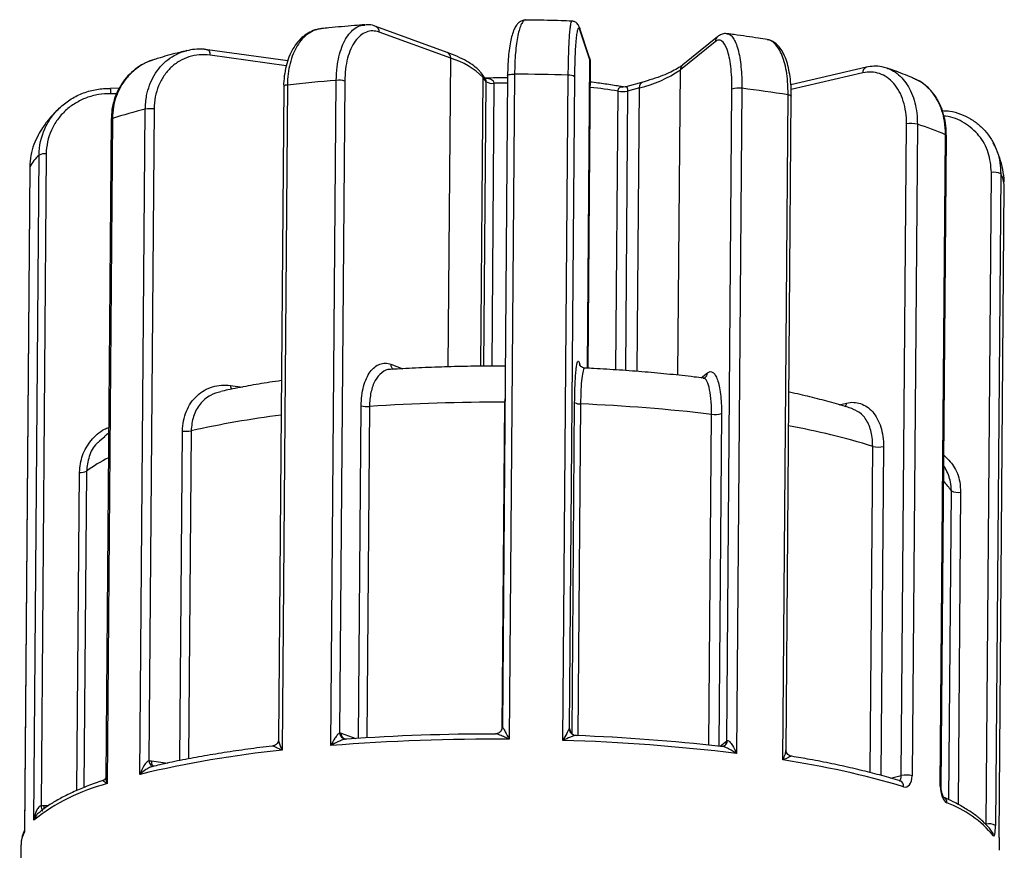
# Model space of a CAD drawing. Header units: millimetres. Extents: x -35.6 to 35.5, y -6.5 to 69.4.
# Tile 2 of 2: x -20.8 to 21.5, y 33.7 to 69.4. Entities that reach past the tile are written whole.
import ezdxf

# ---------------------------------------------------------------- set-up
doc = ezdxf.new("R2010")
doc.units = ezdxf.units.MM

msp = doc.modelspace()

# ---------------------------------------------------------------- linework, layer by layer
at = {"color": 7, "linetype": 'Continuous', "lineweight": 25}
for p, q in [((-2.424, 67.998), (-5.491, 69.119)), ((-2.273, 67.75), (-5.339, 68.87)), ((3.684, 67.776), (3.249, 69.07)), ((3.699, 67.683), (3.264, 68.977)), ((9.076, 68.462), (7.579, 67.256)), ((9.177, 68.676), (7.68, 67.469)), ((-9.264, 67.643), (-12.711, 68.119)), ((3.623, 54.442), (3.727, 67.51)), ((15.558, 67.366), (12.316, 66.615)), ((-7.411, 38.245), (-7.184, 66.802)), ((-6.819, 66.772), (-7.042, 38.789)), ((-0.79, 66.882), (-0.941, 67.088)), ((-0.754, 66.738), (-0.887, 66.919)), ((0.166, 67.005), (-0.057, 39.033)), ((0.166, 67.003), (0.166, 67.005)), ((0.465, 67.07), (0.238, 38.513)), ((2.542, 38.468), (2.769, 67.025)), ((3.036, 66.961), (2.813, 38.978)), ((-16.498, 66.456), (-16.865, 66.463)), ((-9.441, 66.545), (-9.665, 38.501)), ((-9.281, 66.603), (-9.509, 38.046)), ((5.974, 66.731), (5.232, 66.525)), ((5.818, 66.485), (5.316, 66.345)), ((9.568, 38.452), (9.79, 66.423)), ((10.219, 66.462), (9.991, 37.905)), ((11.974, 37.626), (12.202, 66.183)), ((12.11, 38.047), (12.334, 66.126)), ((12.334, 66.126), (12.334, 66.124)), ((-15.605, 37.009), (-15.377, 65.565)), ((-14.999, 65.576), (-15.222, 37.593)), ((-16.84, 65.13), (-17.065, 36.895)), ((-16.787, 65.167), (-17.015, 36.611)), ((17.057, 36.957), (17.279, 64.929)), ((17.745, 64.918), (17.522, 36.946)), ((18.73, 36.497), (18.952, 64.469)), ((18.766, 36.465), (18.989, 64.436)), ((-20.161, 35.041), (-19.934, 63.598)), ((-19.628, 63.647), (-19.851, 35.664)), ((-20.336, 63.085), (-20.563, 34.594)), ((-20.334, 63.093), (-20.562, 34.536)), ((-20.336, 63.085), (-20.334, 63.093)), ((20.701, 34.878), (20.924, 62.85)), ((21.32, 62.791), (21.097, 34.82)), ((21.253, 34.303), (21.476, 62.275)), ((21.476, 62.275), (21.459, 62.45)), ((-17.114, 51.504), (-17.339, 51.311)), ((9.461, 38.233), (9.467, 38.238)), ((12.357, 37.784), (12.326, 37.79)), ((-20.711, 33.987), (-20.766, 27.01))]:
    msp.add_line(p, q, dxfattribs=at)
at = {"color": 8, "linetype": 'Continuous', "lineweight": 25}
for p, q in [((-9.332, 67.427), (-12.601, 67.879)), ((-2.378, 54.505), (-2.273, 67.75)), ((3.593, 54.443), (3.699, 67.683)), ((7.474, 54.144), (7.579, 67.256)), ((-0.986, 54.532), (-0.887, 66.919)), ((15.407, 67.122), (12.328, 66.408)), ((-0.851, 54.532), (-0.754, 66.738)), ((-0.42, 66.679), (-0.517, 54.534)), ((4.808, 54.373), (4.904, 66.335)), ((5.316, 66.345), (5.22, 54.345)), ((5.721, 54.307), (5.818, 66.485)), ((-16.608, 66.225), (-16.857, 66.23)), ((-4.84, 54.612), (-4.322, 54.423)), ((3.239, 54.684), (3.285, 54.546)), ((8.472, 54.031), (8.735, 54.243)), ((-11.717, 53.707), (-11.205, 53.636)), ((-6.228, 38.553), (-6.114, 52.83)), ((-0.061, 38.986), (0.05, 52.984)), ((0.05, 52.984), (0.055, 53.129)), ((2.929, 38.743), (3.043, 52.973)), ((3.296, 52.91), (3.182, 38.67)), ((14.384, 52.876), (14.705, 52.95)), ((-5.763, 52.799), (-5.876, 38.576)), ((8.804, 38.262), (8.917, 52.465)), ((9.341, 52.504), (9.227, 38.214)), ((-13.894, 37.604), (-13.781, 51.748)), ((-13.412, 51.757), (-13.524, 37.674)), ((15.718, 37.087), (15.83, 51.091)), ((16.293, 51.081), (16.18, 36.962)), ((-18.311, 36.316), (-18.202, 49.975)), ((-17.9, 50.022), (-18.008, 36.443)), ((19.1, 35.921), (19.205, 49.176)), ((19.601, 49.119), (19.495, 35.717)), ((2.822, 38.962), (2.879, 38.792)), ((-6.978, 38.777), (-6.344, 38.545)), ((9.286, 38.225), (9.568, 38.452)), ((-15.117, 37.59), (-14.414, 37.493)), ((16.591, 36.849), (17.057, 36.957)), ((-19.73, 35.673), (-19.524, 35.67))]:
    msp.add_line(p, q, dxfattribs=at)
at = {"color": 8, "linetype": 'Continuous', "lineweight": 25, "flags": 128}
for points in [[(3.249, 69.069), (3.258, 69.034), (3.264, 68.977)], [(-12.71, 68.119), (-12.692, 68.114), (-12.666, 68.097), (-12.643, 68.069), (-12.625, 68.032), (-12.611, 67.987), (-12.603, 67.935), (-12.601, 67.879)], [(3.684, 67.776), (3.693, 67.74), (3.699, 67.683)], [(3.727, 67.51), (3.724, 67.572), (3.699, 67.683)], [(0.166, 67.005), (0.166, 67.006), (0.174, 67.02), (0.196, 67.034), (0.232, 67.047), (0.279, 67.057), (0.336, 67.064), (0.399, 67.069), (0.465, 67.07)], [(12.202, 66.183), (12.242, 66.175), (12.276, 66.166), (12.303, 66.156), (12.322, 66.145), (12.332, 66.134), (12.334, 66.126)], [(-16.84, 65.13), (-16.837, 65.14), (-16.819, 65.154), (-16.787, 65.167)], [(3.239, 54.684), (3.244, 54.627), (3.254, 54.59)], [(2.822, 38.962), (2.827, 38.905), (2.837, 38.869)], [(-15.117, 37.59), (-15.115, 37.534), (-15.107, 37.483), (-15.093, 37.437), (-15.075, 37.4), (-15.052, 37.372), (-15.026, 37.355), (-15.005, 37.35)]]:
    msp.add_lwpolyline(points, dxfattribs=at)
at = {"color": 7, "linetype": 'Continuous', "lineweight": 25, "flags": 128}
for points in [[(-16.868, 66.455), (-16.865, 66.463), (-16.865, 66.463)], [(-6.827, 38.529), (-6.823, 38.528), (-6.821, 38.527)], [(-15.222, 37.593), (-15.21, 37.538), (-15.193, 37.488), (-15.172, 37.443), (-15.147, 37.406), (-15.119, 37.377), (-15.089, 37.359), (-15.059, 37.351), (-15.029, 37.354)]]:
    msp.add_lwpolyline(points, dxfattribs=at)
at = {"color": 8, "linetype": 'Continuous', "lineweight": 25}
for centre, radius, start, end in [((-5.591, 68.887), 0.252, 356.1576, 66.1615), ((9.351, 68.463), 0.274, 129.1733, 180.1921), ((-2.524, 67.767), 0.252, 356.1366, 66.6454), ((7.853, 67.257), 0.274, 129.1853, 180.192), ((15.631, 67.152), 0.226, 108.7326, 187.8297), ((-1.168, 66.922), 0.281, 359.3594, 36.2705), ((-18.283, 66.295), 1.428, 357.3678, 6.7309), ((-9.299, 66.403), 0.2, 84.7438, 135.0956), ((0.263, 33.514), 33.173, 90.1725, 91.1805), ((1.261, 44.55), 22.088, 80.5076, 83.6109), ((6.051, 66.51), 0.235, 109.4579, 185.9421), ((18.944, 64.423), 0.0466, 16.8446, 79.4945), ((-4.576, 54.599), 0.265, 177.1602, 230.6023), ((8.46, 54.242), 0.275, 309.2585, 0.1188), ((-11.33, 53.691), 0.387, 177.6115, 203.1379), ((14.398, 52.944), 0.307, 329.8897, 1.0768), ((-4.486, 11.886), 40.858, 97.125, 102.619), ((6.831, 21.903), 30.543, 72.8651, 79.8354), ((-14.615, 45.699), 5.429, 115.5427, 127.2332), ((17.447, 48.045), 2.091, 32.7584, 47.1085), ((-6.727, 38.76), 0.252, 176.1366, 246.6454), ((9.329, 38.455), 0.26, 296.5223, 1.8335), ((9.292, 38.451), 0.275, 309.2585, 0.1188), ((16.921, 36.503), 0.237, 353.6134, 69.4223), ((18.722, 36.452), 0.045, 13.9937, 80.2041), ((18.753, 35.799), 0.259, 357.1813, 64.33), ((-19.238, 35.712), 0.614, 184.5068, 206.7857), ((-15.559, 35.626), 4.172, 179.3453, 181.4326), ((-19.55, 33.967), 1.16, 150.6143, 179.0023), ((20.726, 34.376), 0.281, 359.4168, 34.1752)]:
    msp.add_arc(centre, radius, start, end, dxfattribs=at)
at = {"color": 7, "linetype": 'Continuous', "lineweight": 25}
for centre, radius, start, end in [((-3.103, 64.794), 3.07, 43.795, 74.3057), ((4.669, 71.509), 5.153, 282.8807, 304.3774), ((-1.488, -4.307), 71.336, 94.57967, 96.27193), ((-7.082, 65.805), 1.002, 74.8436, 95.851), ((0.271, 35.437), 31.475, 90.1931, 91.9474), ((-0.207, -26.283), 93.355, 88.1729, 89.58727), ((2.816, 66.629), 0.398, 56.44, 96.6933), ((-0.492, 67.255), 0.581, 243.1563, 277.0604), ((5.083, 67.418), 1.098, 260.577, 282.2081), ((10.074, 65.666), 0.808, 79.7052, 110.5503), ((2.68, 5.7), 61.228, 81.05398, 82.92776), ((-9.572, 42.287), 23.991, 104.0027, 107.5029), ((-15.155, 64.466), 1.121, 81.9754, 101.4147), ((17.488, 63.895), 1.055, 75.8721, 101.3851), ((12.675, 49.436), 16.291, 67.3332, 71.8647), ((-18.545, 62.087), 2.052, 132.5875, 150.6565), ((-19.69, 63.06), 0.59, 83.9804, 114.3978), ((21.034, 62.22), 0.639, 63.3825, 99.9263), ((20.267, 62.193), 1.211, 3.8821, 29.595), ((-5.854, 53.784), 0.989, 254.7501, 275.3028), ((-0.301, -27.731), 80.716, 89.75079, 93.87998), ((3.255, 53.285), 0.377, 235.7399, 276.237), ((0.309, -20.576), 73.546, 83.27889, 87.67276), ((9.058, 53.256), 0.803, 259.8872, 290.6153), ((-13.624, 52.881), 1.143, 262.1038, 280.6946), ((16.084, 52.121), 1.062, 256.135, 281.3318), ((-18.144, 50.6), 0.628, 264.6487, 292.8567), ((19.492, 49.763), 0.653, 243.953, 279.6379), ((-0.346, 39.035), 0.289, 323.4721, 359.4279), ((3.112, 38.98), 0.299, 180.3052, 268.1094), ((-0.502, -49.675), 88.191, 89.51926, 94.49314), ((-6.772, 38.794), 0.271, 181.0873, 270.307), ((-0.498, -48.452), 87.193, 89.90875, 94.09594), ((0.092, -43.495), 82, 83.0665, 88.28838), ((0.109, -42.317), 81.046, 83.47502, 87.87176), ((9.625, 38.376), 0.095, 112.3424, 127.2719), ((-4.793, -8.087), 46.373, 95.8369, 103.4825), ((6.46, 0.502), 37.532, 73.4405, 81.5513), ((17.265, 35.923), 1.055, 75.8721, 101.3851), ((-14.888, 28.408), 8.474, 104.5373, 128.4854), ((17.319, 31.281), 4.814, 39.9701, 69.4038), ((20.811, 34.248), 0.639, 63.3825, 99.9263)]:
    msp.add_arc(centre, radius, start, end, dxfattribs=at)
for points, knots in [([(0.946, 69.391), (0.89, 69.386), (0.777, 69.375), (0.642, 69.283), (0.534, 69.162), (0.438, 68.987), (0.355, 68.754), (0.284, 68.452), (0.23, 68.107), (0.192, 67.716), (0.17, 67.346), (0.168, 67.101), (0.167, 67.003)], [0, 0, 0, 0, 0.07222, 0.145779, 0.225553, 0.325546, 0.45254, 0.567725, 0.688932, 0.807235, 0.922944, 1, 1, 1, 1]), ([(2.929, 69.345), (2.772, 69.35), (2.225, 69.37), (1.564, 69.386), (1.06, 69.392), (0.949, 69.393)], [0, 0, 0, 0, 0.238978, 0.832589, 1, 1, 1, 1]), ([(3.245, 69.069), (3.24, 69.087), (3.228, 69.131), (3.192, 69.198), (3.118, 69.281), (3.019, 69.341), (2.95, 69.338), (2.928, 69.337)], [0, 0, 0, 0, 0.201117, 0.471633, 0.68354, 0.90043, 1, 1, 1, 1]), ([(-7.825, 69.013), (-7.891, 69.006), (-8.063, 68.988), (-8.325, 68.88), (-8.601, 68.701), (-8.845, 68.458), (-9.053, 68.16), (-9.221, 67.809), (-9.346, 67.418), (-9.417, 66.993), (-9.448, 66.697), (-9.441, 66.545), (-9.441, 66.545)], [0, 0, 0, 0, 0.070886, 0.184427, 0.298306, 0.412192, 0.528752, 0.64583, 0.764512, 0.88173, 0.999839, 1, 1, 1, 1]), ([(-5.963, 69.187), (-6.11, 69.176), (-6.63, 69.136), (-7.248, 69.082), (-7.708, 69.033), (-7.811, 69.022)], [0, 0, 0, 0, 0.234219, 0.827456, 1, 1, 1, 1]), ([(-5.339, 68.87), (-5.435, 68.905), (-5.529, 68.923), (-5.714, 68.925), (-5.806, 68.909), (-5.983, 68.844), (-6.067, 68.795), (-6.227, 68.664), (-6.303, 68.582), (-6.441, 68.389), (-6.503, 68.28), (-6.612, 68.032), (-6.66, 67.895), (-6.774, 67.458), (-6.817, 67.123), (-6.819, 66.772)], [0, 0, 0, 0, 0.125, 0.125, 0.25, 0.25, 0.375, 0.375, 0.5, 0.5, 0.625, 0.625, 0.75, 0.75, 1, 1, 1, 1]), ([(-5.492, 69.112), (-5.516, 69.123), (-5.633, 69.175), (-5.794, 69.201), (-5.927, 69.183), (-5.963, 69.178)], [0, 0, 0, 0, 0.156239, 0.771262, 1, 1, 1, 1]), ([(3.264, 68.977), (3.25, 69.017), (3.237, 69.04), (3.21, 69.053), (3.197, 69.042), (3.171, 68.987), (3.158, 68.942), (3.134, 68.821), (3.123, 68.742), (3.102, 68.558), (3.092, 68.451), (3.074, 68.21), (3.067, 68.075), (3.047, 67.644), (3.039, 67.312), (3.036, 66.961)], [0, 0, 0, 0, 0.125, 0.125, 0.25, 0.25, 0.375, 0.375, 0.5, 0.5, 0.625, 0.625, 0.75, 0.75, 1, 1, 1, 1]), ([(9.79, 66.423), (9.792, 66.6), (9.788, 66.769), (9.772, 67.094), (9.759, 67.251), (9.724, 67.542), (9.702, 67.675), (9.65, 67.918), (9.62, 68.028), (9.521, 68.307), (9.44, 68.434), (9.31, 68.52), (9.264, 68.533), (9.171, 68.523), (9.124, 68.501), (9.076, 68.462)], [0, 0, 0, 0, 0.125, 0.125, 0.25, 0.25, 0.375, 0.375, 0.5, 0.5, 0.75, 0.75, 0.875, 0.875, 1, 1, 1, 1]), ([(9.592, 68.796), (9.565, 68.802), (9.478, 68.82), (9.331, 68.774), (9.224, 68.721), (9.181, 68.678), (9.178, 68.675)], [0, 0, 0, 0, 0.172949, 0.572093, 0.972735, 1, 1, 1, 1]), ([(11.305, 68.551), (11.179, 68.572), (10.717, 68.647), (10.145, 68.732), (9.689, 68.791), (9.59, 68.804)], [0, 0, 0, 0, 0.2273544, 0.8316239, 1, 1, 1, 1]), ([(12.33, 66.124), (12.332, 66.193), (12.336, 66.411), (12.311, 66.762), (12.257, 67.164), (12.172, 67.533), (12.055, 67.86), (11.909, 68.13), (11.738, 68.338), (11.549, 68.473), (11.397, 68.545), (11.313, 68.547), (11.302, 68.548)], [0, 0, 0, 0, 0.055421, 0.1755004, 0.2958424, 0.4176175, 0.542281, 0.6682175, 0.7823847, 0.8869096, 0.9844805, 1, 1, 1, 1]), ([(-13.598, 68.077), (-13.698, 68.053), (-14.094, 67.957), (-14.557, 67.832), (-14.904, 67.725), (-14.984, 67.7)], [0, 0, 0, 0, 0.206449, 0.817579, 1, 1, 1, 1]), ([(-12.711, 68.111), (-12.76, 68.12), (-12.947, 68.154), (-13.245, 68.147), (-13.484, 68.096), (-13.589, 68.074)], [0, 0, 0, 0, 0.165237, 0.633096, 1, 1, 1, 1]), ([(-15.004, 67.691), (-15.12, 67.652), (-15.372, 67.566), (-15.725, 67.354), (-16.056, 67.078), (-16.337, 66.748), (-16.561, 66.375), (-16.722, 65.968), (-16.821, 65.549), (-16.832, 65.265), (-16.837, 65.129)], [0, 0, 0, 0, 0.110547, 0.241354, 0.370724, 0.500185, 0.628178, 0.756847, 0.884174, 1, 1, 1, 1]), ([(-14.983, 67.695), (-15.015, 67.688), (-15.197, 67.645), (-15.498, 67.492), (-15.873, 67.236), (-16.188, 66.913), (-16.448, 66.534), (-16.637, 66.112), (-16.761, 65.652), (-16.778, 65.33), (-16.787, 65.167)], [0, 0, 0, 0, 0.030204, 0.173335, 0.309875, 0.450181, 0.585641, 0.724923, 0.860499, 1, 1, 1, 1]), ([(-12.601, 67.879), (-12.756, 67.901), (-12.909, 67.905), (-13.211, 67.881), (-13.361, 67.853), (-13.648, 67.763), (-13.785, 67.702), (-14.044, 67.549), (-14.168, 67.456), (-14.39, 67.245), (-14.491, 67.126), (-14.668, 66.864), (-14.744, 66.72), (-14.929, 66.267), (-14.996, 65.928), (-14.999, 65.576)], [0, 0, 0, 0, 0.125, 0.125, 0.25, 0.25, 0.375, 0.375, 0.5, 0.5, 0.625, 0.625, 0.75, 0.75, 1, 1, 1, 1]), ([(-0.941, 67.088), (-0.975, 67.13), (-1.071, 67.25), (-1.28, 67.43), (-1.591, 67.63), (-1.968, 67.821), (-2.273, 67.939), (-2.424, 67.998)], [0, 0, 0, 0, 0.115687, 0.328182, 0.551109, 0.777586, 1, 1, 1, 1]), ([(3.718, 67.523), (3.721, 67.551), (3.728, 67.637), (3.702, 67.72), (3.684, 67.776)], [0, 0, 0, 0, 0.324738, 1, 1, 1, 1]), ([(7.68, 67.469), (7.644, 67.442), (7.544, 67.366), (7.325, 67.235), (7.005, 67.081), (6.615, 66.929), (6.26, 66.813), (6.034, 66.748), (5.974, 66.731)], [0, 0, 0, 0, 0.11091, 0.310801, 0.51275, 0.717554, 0.924708, 1, 1, 1, 1]), ([(16.438, 67.321), (16.365, 67.345), (16.186, 67.405), (15.886, 67.423), (15.666, 67.384), (15.559, 67.365)], [0, 0, 0, 0, 0.2608005, 0.6379329, 1, 1, 1, 1]), ([(17.635, 66.865), (17.567, 66.895), (17.246, 67.036), (16.85, 67.188), (16.506, 67.305), (16.446, 67.325)], [0, 0, 0, 0, 0.181757, 0.857136, 1, 1, 1, 1]), ([(17.279, 64.929), (17.281, 65.105), (17.27, 65.275), (17.223, 65.604), (17.187, 65.765), (17.093, 66.063), (17.035, 66.201), (16.898, 66.456), (16.819, 66.572), (16.558, 66.872), (16.349, 67.016), (16.011, 67.13), (15.893, 67.152), (15.652, 67.162), (15.53, 67.15), (15.407, 67.122)], [0, 0, 0, 0, 0.125, 0.125, 0.25, 0.25, 0.375, 0.375, 0.5, 0.5, 0.75, 0.75, 0.875, 0.875, 1, 1, 1, 1]), ([(18.981, 64.435), (18.984, 64.5), (18.991, 64.717), (18.942, 65.075), (18.836, 65.494), (18.673, 65.88), (18.457, 66.223), (18.194, 66.513), (17.923, 66.727), (17.731, 66.815), (17.652, 66.851)], [0, 0, 0, 0, 0.060331, 0.201198, 0.34136, 0.482091, 0.623126, 0.762961, 0.903088, 1, 1, 1, 1]), ([(-19.934, 63.598), (-19.931, 63.987), (-19.846, 64.372), (-19.611, 64.897), (-19.513, 65.067), (-19.287, 65.38), (-19.159, 65.524), (-18.875, 65.787), (-18.717, 65.906), (-18.385, 66.109), (-18.21, 66.194), (-17.842, 66.33), (-17.65, 66.381), (-17.263, 66.446), (-17.067, 66.46), (-16.868, 66.455)], [0, 0, 0, 0, 0.25, 0.25, 0.375, 0.375, 0.5, 0.5, 0.625, 0.625, 0.75, 0.75, 0.875, 0.875, 1, 1, 1, 1]), ([(5.109, 66.518), (5.058, 66.528), (4.818, 66.574), (4.362, 66.647), (3.933, 66.701), (3.721, 66.728)], [0, 0, 0, 0, 0.1193032, 0.5637793, 1, 1, 1, 1]), ([(5.232, 66.53), (5.212, 66.523), (5.172, 66.509), (5.13, 66.52), (5.108, 66.526)], [0, 0, 0, 0, 0.472013, 1, 1, 1, 1]), ([(-16.857, 66.23), (-17.036, 66.233), (-17.214, 66.22), (-17.562, 66.161), (-17.736, 66.114), (-18.069, 65.99), (-18.227, 65.913), (-18.526, 65.73), (-18.669, 65.623), (-18.926, 65.386), (-19.042, 65.256), (-19.247, 64.972), (-19.335, 64.819), (-19.548, 64.346), (-19.625, 63.998), (-19.628, 63.647)], [0, 0, 0, 0, 0.125, 0.125, 0.25, 0.25, 0.375, 0.375, 0.5, 0.5, 0.625, 0.625, 0.75, 0.75, 1, 1, 1, 1]), ([(-19.009, 65.658), (-19.046, 65.626), (-19.212, 65.479), (-19.476, 65.186), (-19.763, 64.816), (-19.912, 64.558), (-19.972, 64.453)], [0, 0, 0, 0, 0.101293, 0.453582, 0.779385, 1, 1, 1, 1]), ([(18.821, 65.502), (18.928, 65.499), (19.197, 65.494), (19.604, 65.364), (20.03, 65.165), (20.409, 64.889), (20.733, 64.556), (20.992, 64.167), (21.182, 63.737), (21.301, 63.274), (21.314, 62.952), (21.32, 62.791)], [0, 0, 0, 0, 0.077989, 0.195387, 0.312775, 0.427854, 0.542923, 0.657127, 0.771323, 0.885663, 1, 1, 1, 1]), ([(-19.971, 64.453), (-20.039, 64.319), (-20.179, 64.041), (-20.304, 63.579), (-20.324, 63.256), (-20.334, 63.093)], [0, 0, 0, 0, 0.31514, 0.652683, 1, 1, 1, 1]), ([(21.471, 62.451), (21.471, 62.452), (21.473, 62.629), (21.414, 62.977), (21.289, 63.477), (21.138, 63.858), (21.03, 64.065), (20.997, 64.127)], [0, 0, 0, 0, 0.002138, 0.29363, 0.583063, 0.874221, 1, 1, 1, 1]), ([(-6.114, 52.83), (-6.113, 52.98), (-6.103, 53.125), (-6.068, 53.403), (-6.043, 53.539), (-5.976, 53.789), (-5.936, 53.904), (-5.841, 54.114), (-5.787, 54.209), (-5.609, 54.453), (-5.468, 54.566), (-5.242, 54.647), (-5.163, 54.661), (-5.003, 54.658), (-4.922, 54.642), (-4.84, 54.612)], [0, 0, 0, 0, 0.125, 0.125, 0.25, 0.25, 0.375, 0.375, 0.5, 0.5, 0.75, 0.75, 0.875, 0.875, 1, 1, 1, 1]), ([(0.066, 54.536), (0.046, 54.536), (-0.353, 54.539), (-1.129, 54.533), (-2.256, 54.512), (-3.373, 54.473), (-4.241, 54.431), (-4.731, 54.4), (-4.859, 54.391)], [0, 0, 0, 0, 0.0124, 0.238927, 0.465524, 0.692225, 0.919103, 1, 1, 1, 1]), ([(3.043, 52.973), (3.044, 53.123), (3.046, 53.267), (3.053, 53.544), (3.058, 53.678), (3.069, 53.924), (3.076, 54.037), (3.091, 54.242), (3.099, 54.335), (3.126, 54.568), (3.148, 54.673), (3.181, 54.742), (3.192, 54.751), (3.215, 54.739), (3.227, 54.719), (3.239, 54.684)], [0, 0, 0, 0, 0.125, 0.125, 0.25, 0.25, 0.375, 0.375, 0.5, 0.5, 0.75, 0.75, 0.875, 0.875, 1, 1, 1, 1]), ([(3.484, 54.451), (3.445, 54.457), (3.371, 54.468), (3.298, 54.526), (3.264, 54.57), (3.253, 54.593), (3.254, 54.591), (3.254, 54.59)], [0, 0, 0, 0, 0.240433, 0.4484408, 0.6401251, 0.8538378, 1, 1, 1, 1]), ([(8.565, 54.019), (8.436, 54.035), (7.967, 54.094), (7.136, 54.184), (6.066, 54.283), (4.973, 54.366), (4.11, 54.42), (3.61, 54.443), (3.483, 54.449)], [0, 0, 0, 0, 0.080658, 0.293273, 0.505414, 0.717127, 0.928515, 1, 1, 1, 1]), ([(8.735, 54.243), (8.776, 54.276), (8.816, 54.294), (8.894, 54.302), (8.933, 54.292), (9.007, 54.242), (9.042, 54.203), (9.109, 54.097), (9.14, 54.029), (9.197, 53.87), (9.222, 53.779), (9.266, 53.572), (9.284, 53.456), (9.329, 53.087), (9.343, 52.803), (9.341, 52.504)], [0, 0, 0, 0, 0.125, 0.125, 0.25, 0.25, 0.375, 0.375, 0.5, 0.5, 0.625, 0.625, 0.75, 0.75, 1, 1, 1, 1]), ([(-13.781, 51.748), (-13.78, 51.899), (-13.765, 52.044), (-13.71, 52.327), (-13.668, 52.466), (-13.561, 52.725), (-13.496, 52.846), (-13.343, 53.069), (-13.255, 53.172), (-12.968, 53.44), (-12.739, 53.572), (-12.371, 53.685), (-12.242, 53.71), (-11.982, 53.729), (-11.85, 53.725), (-11.717, 53.707)], [0, 0, 0, 0, 0.125, 0.125, 0.25, 0.25, 0.375, 0.375, 0.5, 0.5, 0.75, 0.75, 0.875, 0.875, 1, 1, 1, 1]), ([(-9.542, 53.913), (-9.708, 53.889), (-10.197, 53.819), (-10.965, 53.685), (-11.661, 53.553), (-12.038, 53.469), (-12.135, 53.447)], [0, 0, 0, 0, 0.179006, 0.52718, 0.877364, 1, 1, 1, 1]), ([(8.636, 54.031), (8.629, 54.026), (8.618, 54.017), (8.579, 54.023), (8.564, 54.025)], [0, 0, 0, 0, 0.627413, 1, 1, 1, 1]), ([(14.99, 52.689), (14.913, 52.715), (14.588, 52.822), (13.982, 53), (13.147, 53.213), (12.562, 53.351), (12.244, 53.414), (12.233, 53.416)], [0, 0, 0, 0, 0.094236, 0.396901, 0.694943, 0.988961, 1, 1, 1, 1]), ([(14.705, 52.95), (14.81, 52.974), (14.913, 52.984), (15.115, 52.976), (15.216, 52.957), (15.409, 52.892), (15.5, 52.845), (15.673, 52.725), (15.755, 52.651), (15.903, 52.48), (15.969, 52.383), (16.085, 52.166), (16.135, 52.046), (16.254, 51.667), (16.295, 51.38), (16.293, 51.081)], [0, 0, 0, 0, 0.125, 0.125, 0.25, 0.25, 0.375, 0.375, 0.5, 0.5, 0.625, 0.625, 0.75, 0.75, 1, 1, 1, 1]), ([(-16.948, 51.647), (-16.973, 51.632), (-17.037, 51.593), (-17.094, 51.547), (-17.128, 51.52)], [0, 0, 0, 0, 0.406141, 1, 1, 1, 1]), ([(18.941, 50.149), (18.926, 50.177), (18.907, 50.216), (18.882, 50.248), (18.876, 50.257)], [0, 0, 0, 0, 0.743987, 1, 1, 1, 1]), ([(19.205, 49.176), (19.2, 49.307), (19.185, 49.655), (19.037, 49.96), (18.944, 50.15)], [0, 0, 0, 0, 0.373559, 1, 1, 1, 1]), ([(-0.113, 38.867), (-0.137, 38.84), (-0.183, 38.79), (-0.269, 38.754), (-0.322, 38.751), (-0.343, 38.75)], [0, 0, 0, 0, 0.391276, 0.747318, 1, 1, 1, 1]), ([(-0.057, 39.032), (-0.058, 39.04), (-0.052, 39.035), (-0.036, 39.013), (-0.025, 38.997), (0.01, 38.939), (0.037, 38.891), (0.12, 38.741), (0.179, 38.629), (0.238, 38.513)], [0, 0, 0, 0, 0.125, 0.125, 0.25, 0.25, 0.5, 0.5, 1, 1, 1, 1]), ([(2.813, 38.978), (2.808, 38.969), (2.79, 38.934), (2.749, 38.857), (2.726, 38.813), (2.652, 38.674), (2.597, 38.572), (2.542, 38.468)], [0, 0, 0, 0, 0.25, 0.25, 0.5, 0.5, 1, 1, 1, 1]), ([(2.995, 38.707), (2.989, 38.709), (2.957, 38.718), (2.912, 38.754), (2.868, 38.804), (2.846, 38.844), (2.838, 38.865), (2.837, 38.869), (2.837, 38.869)], [0, 0, 0, 0, 0.065176, 0.371275, 0.62867, 0.834088, 0.990013, 1, 1, 1, 1]), ([(-9.668, 38.5), (-9.669, 38.476), (-9.671, 38.419), (-9.72, 38.326), (-9.8, 38.258), (-9.874, 38.228), (-9.906, 38.227), (-9.911, 38.227)], [0, 0, 0, 0, 0.188417, 0.445469, 0.733692, 0.955971, 1, 1, 1, 1]), ([(-7.042, 38.789), (-7.073, 38.778), (-7.109, 38.741), (-7.176, 38.658), (-7.208, 38.611), (-7.301, 38.463), (-7.359, 38.355), (-7.411, 38.245)], [0, 0, 0, 0, 0.25, 0.25, 0.5, 0.5, 1, 1, 1, 1]), ([(-6.77, 38.523), (-6.812, 38.523), (-6.869, 38.506), (-6.979, 38.466), (-7.036, 38.442), (-7.201, 38.365), (-7.31, 38.306), (-7.411, 38.245)], [0, 0, 0, 0, 0.25, 0.25, 0.5, 0.5, 1, 1, 1, 1]), ([(-6.776, 38.523), (-6.789, 38.523), (-6.81, 38.523), (-6.818, 38.527), (-6.82, 38.528)], [0, 0, 0, 0, 0.6329776, 1, 1, 1, 1]), ([(-0.343, 38.748), (-0.346, 38.748), (-0.356, 38.749), (-0.358, 38.744), (-0.359, 38.741)], [0, 0, 0, 0, 0.280563, 1, 1, 1, 1]), ([(3.102, 38.681), (3.085, 38.683), (3.045, 38.672), (2.958, 38.643), (2.909, 38.624), (2.759, 38.565), (2.65, 38.518), (2.542, 38.468)], [0, 0, 0, 0, 0.25, 0.25, 0.5, 0.5, 1, 1, 1, 1]), ([(9.589, 38.464), (9.604, 38.47), (9.624, 38.464), (9.663, 38.439), (9.683, 38.421), (9.741, 38.358), (9.777, 38.306), (9.879, 38.145), (9.939, 38.027), (9.991, 37.905)], [0, 0, 0, 0, 0.125, 0.125, 0.25, 0.25, 0.5, 0.5, 1, 1, 1, 1]), ([(-9.912, 38.226), (-9.917, 38.225), (-10.281, 38.183), (-10.982, 38.092), (-11.996, 37.944), (-12.966, 37.783), (-13.889, 37.608), (-14.589, 37.461), (-14.965, 37.37), (-15.067, 37.345)], [0, 0, 0, 0, 0.002613, 0.188105, 0.373676, 0.55934, 0.745121, 0.931047, 1, 1, 1, 1]), ([(9.372, 38.207), (9.364, 38.208), (9.343, 38.21), (9.328, 38.206), (9.319, 38.204)], [0, 0, 0, 0, 0.3609179, 1, 1, 1, 1]), ([(9.445, 38.225), (9.429, 38.218), (9.398, 38.205), (9.373, 38.207), (9.372, 38.207), (9.372, 38.207)], [0, 0, 0, 0, 0.470676, 0.90838, 1, 1, 1, 1]), ([(9.467, 38.238), (9.458, 38.232), (9.443, 38.222), (9.442, 38.221), (9.442, 38.221)], [0, 0, 0, 0, 0.6070822, 1, 1, 1, 1]), ([(12.326, 37.792), (12.325, 37.792), (12.298, 37.794), (12.228, 37.824), (12.153, 37.896), (12.114, 37.984), (12.113, 38.031), (12.112, 38.048)], [0, 0, 0, 0, 0.006294, 0.280977, 0.563529, 0.838444, 1, 1, 1, 1]), ([(12.325, 37.791), (12.338, 37.793), (12.323, 37.784), (12.28, 37.762), (12.25, 37.748), (12.148, 37.702), (12.065, 37.665), (11.974, 37.626)], [0, 0, 0, 0, 0.25, 0.25, 0.5, 0.5, 1, 1, 1, 1]), ([(17.004, 36.725), (16.874, 36.765), (16.495, 36.881), (15.825, 37.064), (14.978, 37.272), (14.079, 37.468), (13.207, 37.64), (12.616, 37.741), (12.357, 37.784)], [0, 0, 0, 0, 0.098848, 0.287773, 0.476442, 0.664864, 0.85309, 1, 1, 1, 1]), ([(-15.222, 37.593), (-15.272, 37.578), (-15.316, 37.536), (-15.394, 37.446), (-15.428, 37.395), (-15.52, 37.237), (-15.568, 37.123), (-15.605, 37.009)], [0, 0, 0, 0, 0.25, 0.25, 0.5, 0.5, 1, 1, 1, 1]), ([(-15.029, 37.354), (-15.087, 37.348), (-15.146, 37.325), (-15.256, 37.273), (-15.307, 37.243), (-15.449, 37.149), (-15.533, 37.079), (-15.605, 37.009)], [0, 0, 0, 0, 0.25, 0.25, 0.5, 0.5, 1, 1, 1, 1]), ([(-17.166, 36.756), (-17.176, 36.753), (-17.417, 36.674), (-17.851, 36.513), (-18.442, 36.268), (-18.968, 36.012), (-19.429, 35.744), (-19.756, 35.522), (-19.911, 35.384), (-19.956, 35.344)], [0, 0, 0, 0, 0.007302, 0.189487, 0.372066, 0.555271, 0.73925, 0.924094, 1, 1, 1, 1]), ([(-17.066, 36.895), (-17.066, 36.894), (-17.065, 36.887), (-17.081, 36.807), (-17.153, 36.76), (-17.165, 36.757), (-17.166, 36.756)], [0, 0, 0, 0, 0.0712744, 0.4990009, 0.9551424, 1, 1, 1, 1]), ([(17.157, 36.477), (17.252, 36.447), (17.345, 36.479), (17.48, 36.649), (17.521, 36.789), (17.522, 36.946)], [0, 0, 0, 0, 0.5, 0.5, 1, 1, 1, 1]), ([(18.73, 36.497), (18.728, 36.34), (18.761, 36.173), (18.867, 35.912), (18.94, 35.82), (19.012, 35.787)], [0, 0, 0, 0, 0.5, 0.5, 1, 1, 1, 1]), ([(18.886, 36.021), (18.884, 36.023), (18.88, 36.026), (18.851, 36.068), (18.818, 36.141), (18.787, 36.248), (18.767, 36.365), (18.768, 36.435), (18.768, 36.463)], [0, 0, 0, 0, 0.136644, 0.290207, 0.456755, 0.649592, 0.862016, 1, 1, 1, 1]), ([(20.959, 34.534), (20.92, 34.589), (20.805, 34.747), (20.563, 34.997), (20.21, 35.285), (19.785, 35.564), (19.335, 35.813), (19.008, 35.966), (18.868, 36.032)], [0, 0, 0, 0, 0.099081, 0.284485, 0.473526, 0.664924, 0.85625, 1, 1, 1, 1]), ([(-19.851, 35.664), (-19.909, 35.643), (-19.953, 35.596), (-20.024, 35.498), (-20.052, 35.443), (-20.121, 35.277), (-20.148, 35.158), (-20.161, 35.041)], [0, 0, 0, 0, 0.25, 0.25, 0.5, 0.5, 1, 1, 1, 1]), ([(21.008, 34.373), (21.032, 34.337), (21.055, 34.363), (21.087, 34.525), (21.096, 34.662), (21.097, 34.82)], [0, 0, 0, 0, 0.5, 0.5, 1, 1, 1, 1]), ([(-20.566, 34.586), (-20.579, 34.56), (-20.642, 34.431), (-20.701, 34.231), (-20.702, 34.056), (-20.702, 33.99)], [0, 0, 0, 0, 0.138825, 0.676646, 1, 1, 1, 1]), ([(-20.562, 34.536), (-20.562, 34.536), (-20.569, 34.555), (-20.578, 34.577), (-20.561, 34.597), (-20.558, 34.601)], [0, 0, 0, 0, 0.017692, 0.821004, 1, 1, 1, 1]), ([(-20.559, 34.594), (-20.561, 34.576), (-20.563, 34.557), (-20.562, 34.537), (-20.562, 34.536)], [0, 0, 0, 0, 0.93515, 1, 1, 1, 1]), ([(21.253, 34.303), (21.252, 34.263), (21.252, 34.156), (21.251, 33.979), (21.251, 33.826), (21.25, 33.765), (21.25, 33.748)], [0, 0, 0, 0, 0.199065, 0.530984, 0.870873, 1, 1, 1, 1])]:
    msp.add_open_spline(points, degree=3, knots=knots, dxfattribs=at)
at = {"color": 8, "linetype": 'Continuous', "lineweight": 25}
for points, knots in [([(0.949, 69.387), (0.945, 69.389), (0.909, 69.411), (0.842, 69.349), (0.754, 69.227), (0.673, 69.014), (0.604, 68.737), (0.546, 68.391), (0.503, 67.995), (0.474, 67.551), (0.468, 67.232), (0.465, 67.07)], [0, 0, 0, 0, 0.016503, 0.140022, 0.266945, 0.388023, 0.512441, 0.632562, 0.756072, 0.876296, 1, 1, 1, 1]), ([(2.769, 67.025), (2.771, 67.22), (2.776, 67.576), (2.789, 68.047), (2.806, 68.442), (2.827, 68.781), (2.852, 69.049), (2.879, 69.236), (2.905, 69.336), (2.922, 69.336), (2.928, 69.336)], [0, 0, 0, 0, 0.149833, 0.273188, 0.400221, 0.525813, 0.655201, 0.782255, 0.913116, 1, 1, 1, 1]), ([(-7.811, 69.022), (-7.91, 69.005), (-8.113, 68.97), (-8.393, 68.815), (-8.649, 68.589), (-8.867, 68.296), (-9.045, 67.939), (-9.176, 67.534), (-9.262, 67.085), (-9.275, 66.765), (-9.281, 66.603)], [0, 0, 0, 0, 0.123246, 0.252646, 0.376085, 0.50293, 0.625394, 0.751314, 0.873882, 1, 1, 1, 1]), ([(-7.184, 66.802), (-7.176, 66.997), (-7.162, 67.354), (-7.075, 67.829), (-6.954, 68.231), (-6.793, 68.579), (-6.597, 68.857), (-6.37, 69.056), (-6.157, 69.166), (-6.016, 69.174), (-5.963, 69.177)], [0, 0, 0, 0, 0.151343, 0.275941, 0.404255, 0.531112, 0.661804, 0.790138, 0.922318, 1, 1, 1, 1]), ([(9.589, 68.803), (9.633, 68.791), (9.723, 68.766), (9.846, 68.628), (9.959, 68.415), (10.053, 68.134), (10.129, 67.786), (10.182, 67.388), (10.216, 66.943), (10.218, 66.624), (10.219, 66.462)], [0, 0, 0, 0, 0.119728, 0.249646, 0.373581, 0.500935, 0.623891, 0.750316, 0.873376, 1, 1, 1, 1]), ([(12.202, 66.183), (12.198, 66.378), (12.192, 66.734), (12.13, 67.209), (12.041, 67.61), (11.917, 67.955), (11.766, 68.232), (11.588, 68.428), (11.432, 68.532), (11.332, 68.54), (11.304, 68.542)], [0, 0, 0, 0, 0.155145, 0.282873, 0.414411, 0.544456, 0.678431, 0.809989, 0.94549, 1, 1, 1, 1]), ([(-15.377, 65.565), (-15.365, 65.761), (-15.344, 66.119), (-15.202, 66.607), (-15.005, 67.025), (-14.739, 67.395), (-14.418, 67.701), (-14.041, 67.928), (-13.761, 68.052), (-13.602, 68.075), (-13.59, 68.077)], [0, 0, 0, 0, 0.16219, 0.295717, 0.433227, 0.569176, 0.709234, 0.846766, 0.98842, 1, 1, 1, 1]), ([(16.439, 67.323), (16.456, 67.319), (16.585, 67.289), (16.803, 67.158), (17.082, 66.926), (17.318, 66.623), (17.508, 66.261), (17.646, 65.849), (17.732, 65.398), (17.741, 65.078), (17.745, 64.918)], [0, 0, 0, 0, 0.0207964, 0.163656, 0.3037062, 0.4437437, 0.5827281, 0.721703, 0.8608533, 1, 1, 1, 1]), ([(-0.827, 66.892), (-0.784, 66.896), (-0.728, 66.901), (-0.626, 66.883), (-0.539, 66.856), (-0.471, 66.804), (-0.439, 66.758), (-0.423, 66.725), (-0.421, 66.691), (-0.42, 66.679)], [0, 0, 0, 0, 0.254846, 0.339089, 0.626218, 0.80804, 0.833843, 0.941568, 1, 1, 1, 1]), ([(-0.754, 66.738), (-0.754, 66.749), (-0.755, 66.782), (-0.761, 66.814), (-0.772, 66.853), (-0.782, 66.868), (-0.791, 66.881)], [0, 0, 0, 0, 0.163754, 0.460755, 0.540429, 1, 1, 1, 1]), ([(18.952, 64.469), (18.945, 64.665), (18.93, 65.022), (18.808, 65.509), (18.633, 65.924), (18.395, 66.293), (18.101, 66.59), (17.841, 66.781), (17.674, 66.842), (17.632, 66.857)], [0, 0, 0, 0, 0.181393, 0.33073, 0.484522, 0.636567, 0.793209, 0.947025, 1, 1, 1, 1]), ([(4.904, 66.335), (4.904, 66.347), (4.906, 66.381), (4.915, 66.412), (4.933, 66.455), (4.969, 66.501), (5.016, 66.519), (5.065, 66.526), (5.09, 66.517), (5.108, 66.511)], [0, 0, 0, 0, 0.061528, 0.17496, 0.20213, 0.393586, 0.695928, 0.784634, 1, 1, 1, 1]), ([(5.233, 66.518), (5.239, 66.522), (5.248, 66.529), (5.268, 66.523), (5.289, 66.508), (5.305, 66.463), (5.312, 66.422), (5.315, 66.39), (5.316, 66.357), (5.316, 66.345)], [0, 0, 0, 0, 0.144074, 0.24096, 0.572119, 0.781426, 0.813649, 0.93377, 1, 1, 1, 1]), ([(20.924, 62.85), (20.898, 63.138), (20.847, 63.715), (20.42, 64.464), (19.781, 65), (19.226, 65.252), (18.912, 65.265), (18.884, 65.267)], [0, 0, 0, 0, 0.241626, 0.483175, 0.72694, 0.976037, 1, 1, 1, 1]), ([(-4.859, 54.389), (-4.865, 54.39), (-4.999, 54.408), (-5.24, 54.275), (-5.527, 53.943), (-5.721, 53.431), (-5.749, 53.01), (-5.763, 52.799)], [0, 0, 0, 0, 0.0122045, 0.266102, 0.5130016, 0.7566479, 1, 1, 1, 1]), ([(3.482, 54.445), (3.481, 54.447), (3.454, 54.474), (3.406, 54.355), (3.348, 54.039), (3.308, 53.539), (3.3, 53.119), (3.296, 52.91)], [0, 0, 0, 0, 0.015459, 0.26852, 0.514606, 0.75745, 1, 1, 1, 1]), ([(8.917, 52.465), (8.916, 52.593), (8.913, 52.938), (8.862, 53.436), (8.755, 53.835), (8.646, 54.027), (8.578, 54.002), (8.563, 53.997)], [0, 0, 0, 0, 0.150552, 0.404969, 0.665451, 0.930308, 1, 1, 1, 1]), ([(-12.131, 53.432), (-12.286, 53.391), (-12.628, 53.302), (-13.043, 52.925), (-13.349, 52.395), (-13.391, 51.97), (-13.412, 51.757)], [0, 0, 0, 0, 0.218269, 0.48126, 0.740787, 1, 1, 1, 1]), ([(15.83, 51.091), (15.826, 51.22), (15.814, 51.566), (15.664, 52.07), (15.376, 52.507), (15.111, 52.624), (14.985, 52.679)], [0, 0, 0, 0, 0.167057, 0.449367, 0.738406, 1, 1, 1, 1]), ([(-18.202, 49.975), (-18.176, 50.223), (-18.123, 50.718), (-17.721, 51.356), (-17.306, 51.767), (-17.007, 51.877), (-16.946, 51.899)], [0, 0, 0, 0, 0.305897, 0.611681, 0.920706, 1, 1, 1, 1]), ([(-17.339, 51.311), (-17.38, 51.278), (-17.589, 51.109), (-17.822, 50.659), (-17.874, 50.234), (-17.9, 50.022)], [0, 0, 0, 0, 0.106858, 0.553699, 1, 1, 1, 1]), ([(18.879, 50.713), (19.03, 50.567), (19.353, 50.254), (19.572, 49.667), (19.593, 49.268), (19.601, 49.119)], [0, 0, 0, 0, 0.3540527, 0.7597568, 1, 1, 1, 1]), ([(-9.664, 38.5), (-9.665, 38.499), (-9.669, 38.478), (-9.645, 38.385), (-9.596, 38.237), (-9.539, 38.111), (-9.509, 38.048), (-9.509, 38.046)], [0, 0, 0, 0, 0.004931, 0.251027, 0.626728, 0.991965, 1, 1, 1, 1]), ([(0.238, 38.513), (0.236, 38.514), (0.168, 38.548), (0.031, 38.613), (-0.146, 38.69), (-0.271, 38.734), (-0.329, 38.749), (-0.342, 38.748), (-0.343, 38.748)], [0, 0, 0, 0, 0.006874, 0.318989, 0.640915, 0.852788, 0.983548, 1, 1, 1, 1]), ([(-9.509, 38.046), (-9.51, 38.047), (-9.57, 38.073), (-9.686, 38.125), (-9.818, 38.183), (-9.892, 38.217), (-9.914, 38.227), (-9.912, 38.226), (-9.911, 38.225)], [0, 0, 0, 0, 0.006948, 0.322435, 0.647839, 0.862001, 0.994174, 1, 1, 1, 1]), ([(9.991, 37.905), (9.99, 37.906), (9.929, 37.947), (9.802, 38.027), (9.621, 38.123), (9.474, 38.183), (9.397, 38.205), (9.373, 38.207), (9.372, 38.207)], [0, 0, 0, 0, 0.006961, 0.323015, 0.649004, 0.863551, 0.995961, 1, 1, 1, 1]), ([(11.974, 37.626), (11.975, 37.628), (12.012, 37.706), (12.065, 37.838), (12.108, 37.98), (12.108, 38.035), (12.108, 38.048)], [0, 0, 0, 0, 0.008646, 0.506187, 0.876741, 1, 1, 1, 1]), ([(-17.015, 36.611), (-17.016, 36.611), (-17.054, 36.632), (-17.122, 36.673), (-17.175, 36.719), (-17.19, 36.748), (-17.17, 36.753), (-17.166, 36.754)], [0, 0, 0, 0, 0.0075162, 0.3487915, 0.700794, 0.9324618, 1, 1, 1, 1]), ([(-17.06, 36.896), (-17.06, 36.861), (-17.062, 36.772), (-17.034, 36.673), (-17.015, 36.612), (-17.015, 36.611)], [0, 0, 0, 0, 0.388509, 0.986837, 1, 1, 1, 1]), ([(16.961, 36.728), (16.973, 36.732), (16.998, 36.739), (17.029, 36.787), (17.052, 36.861), (17.055, 36.925), (17.057, 36.957)], [0, 0, 0, 0, 0.213178, 0.481583, 0.74244, 1, 1, 1, 1]), ([(-19.958, 35.347), (-19.96, 35.346), (-20.011, 35.31), (-20.086, 35.206), (-20.141, 35.103), (-20.161, 35.042), (-20.161, 35.041)], [0, 0, 0, 0, 0.014873, 0.432069, 0.99029, 1, 1, 1, 1])]:
    msp.add_open_spline(points, degree=3, knots=knots, dxfattribs=at)
at = {"color": 7, "linetype": 'Continuous', "lineweight": 25}
for points in [[(2.813, 38.978), (2.816, 38.977), (2.819, 38.971), (2.822, 38.962)], [(-7.042, 38.789), (-7.021, 38.789), (-7, 38.785), (-6.978, 38.777)], [(-6.726, 38.518), (-6.741, 38.522), (-6.756, 38.524), (-6.77, 38.523)], [(3.119, 38.673), (3.113, 38.677), (3.107, 38.68), (3.102, 38.681)], [(-15.222, 37.593), (-15.187, 37.596), (-15.152, 37.595), (-15.117, 37.59)], [(-19.851, 35.664), (-19.811, 35.671), (-19.771, 35.674), (-19.73, 35.673)]]:
    msp.add_open_spline(points, degree=3, dxfattribs=at)

doc.saveas('drawing.dxf')
